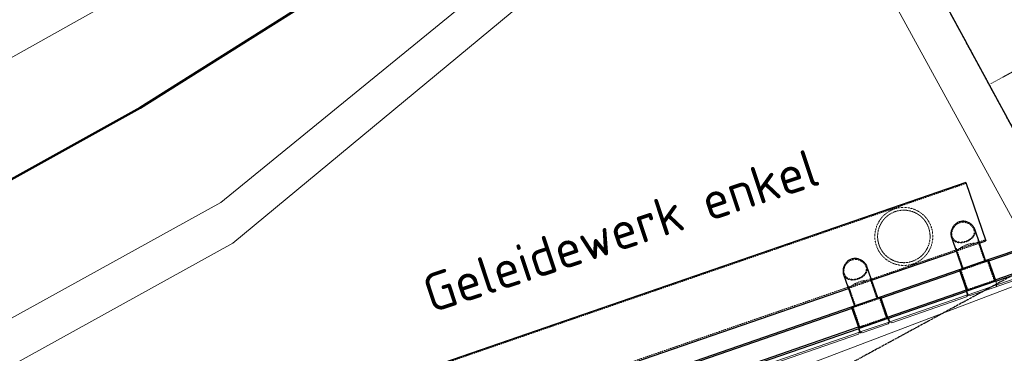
# Model space of a CAD drawing. Header units: millimetres. Extents: x 1069 to 250059, y -65909 to 70891.
# Tile 23 of 109: x 57751 to 70693, y 16946 to 21329. Entities that reach past the tile are written whole.
import ezdxf

# ---------------------------------------------------------------- set-up
doc = ezdxf.new("R2010")
doc.units = ezdxf.units.MM
for name, pattern in [('Grid Line', [22.225, 12.7, -3.175, 3.175, -3.175]), ('Hhidden', [2.5, 1.5, -1]), ('XX-HIDDEN', [4, 2, -2])]:
    doc.linetypes.add(name, pattern=pattern)
for name, color, linetype, lineweight in [('-TC Kabel leiding zeker thema onduidelijk', 1, 'Continuous', 50), ('B-WE-GR-GROENVOORZIENING-GV', 80, 'Continuous', 18), ('B-WE-IE-TERREINAFSCHEIDING_KUNSTMATIG_MUUR-GV', 3, 'Continuous', 18), ('B-WE-KW-KUNSTWERK-GV', 5, 'Continuous', 18), ('B-WE-OG-WATER-GV', 4, 'Continuous', 18), ('B-WE-VH-VERHARDING_BETON-GV', 252, 'Continuous', 18), ('B-WE-VH-VERHARDING_GESLOTEN-GV', 252, 'Continuous', 18), ('iw-bs-remmingwerk', 213, 'Continuous', 18), ('N-CO-BC-BETONVORM-G', 50, 'Continuous', 25), ('N-CO-BC-BETONVORM-G-2', 50, 'XX-HIDDEN', 18), ('N-CO-BC-BETONVORM-GN', 10, 'XX-HIDDEN', 18), ('N-CO-KC-KUNSTSTOFVORM-G', 7, 'Continuous', 13), ('N-CO-SC-STAALVORM-G', 10, 'Continuous', 25), ('X-XX-AL-CONSTRUCTIELIJN-G-4', 7, 'Hhidden', 18), ('X-XX-AL-T25-1', 7, 'Continuous', 13), ('X_XX_AL_STRAMIENLIJN_G-1', 7, 'Grid Line', 25), ('XR-463688-BGT_Blauwverlaat_dwg-1', 240, 'Continuous', 13), ('XR-463688-Blauwverlaat_Remmingswerken_dwg-1', 213, 'Continuous', 18), ('XR-463688-KL-Besturingskabel_Blauwverlaat_dwg-1', 1, 'Continuous', 50)]:
    doc.layers.add(name, color=color, linetype=linetype, lineweight=lineweight)
doc.styles.add('NLCS-ISO_3', font='NLCS-ISO.ttf', dxfattribs={"height": 500})

# ---------------------------------------------------------------- blocks, each defined once
blk = doc.blocks.new('XR-463688-Blauwverlaat_Remmingswerken_dwg-3327467-N_A_P_ Copy 1')
at = {"layer": 'iw-bs-remmingwerk'}
blk.add_line((-11974, 30247), (-20702, 26932), dxfattribs=at)
blk = doc.blocks.new('GM_Tussenpijler - GM_Tussenpijler-3410576-N_A_P_ Copy 1')
at = {"layer": 'N-CO-BC-BETONVORM-G'}
blk.add_line((-18032, 21926), (-16124, 18410), dxfattribs=at)
blk = doc.blocks.new('XR-463688-KL-Besturingskabel_Blauwverlaat_dwg-3412050-N_A_P_ Copy 1')
at = {"layer": '-TC Kabel leiding zeker thema onduidelijk', "flags": 128}
blk.add_lwpolyline([(-7251, 31138), (-2269, 33901), (2126, 36669), (5223, 38794)], dxfattribs=at)
blk = doc.blocks.new('GM_afdekklepje - GM_afdekklepje-3582460-N_A_P_ Copy 1')
at = {"layer": 'N-CO-SC-STAALVORM-G'}
for p, q in [((168, 145), (-168, 145)), ((-195, 118), (-195, -118)), ((195, -118), (195, 118)), ((-168, -145), (168, -145))]:
    blk.add_line(p, q, dxfattribs=at)
for centre, start, end in [((-168, 118), 90, 180), ((168, 118), 360, 90), ((-168, -118), 180, 270), ((168, -118), 270, 360)]:
    blk.add_arc(centre, 27, start, end, dxfattribs=at)
blk = doc.blocks.new('GM_Hakorit_4360 - GM_Hakorit_4360-3589548-N_A_P_ Copy 1')
at = {"layer": 'N-CO-KC-KUNSTSTOFVORM-G'}
for p, q in [((-2040, -50), (-2040, 0)), ((2040, 0), (2040, -50)), ((2040, -50), (-2040, -50)), ((-2040, -50), (-2020, -70)), ((2020, -70), (-2020, -70)), ((2020, -70), (2040, -50))]:
    blk.add_line(p, q, dxfattribs=at)
blk = doc.blocks.new('GM_Hakorit_3820 - GM_Hakorit_3820-3593615-N_A_P_ Copy 1')
at = {"layer": 'N-CO-KC-KUNSTSTOFVORM-G'}
for p, q in [((-200, 0), (-200, -50)), ((200, -50), (200, 0)), ((-200, -50), (200, -50)), ((-180, -70), (-200, -50)), ((180, -70), (-180, -70)), ((200, -50), (180, -70))]:
    blk.add_line(p, q, dxfattribs=at)
blk = doc.blocks.new('GM_Hakorit_2850 - GM_Hakorit_2850-3594086-N_A_P_ Copy 1')
at = {"layer": 'N-CO-KC-KUNSTSTOFVORM-G'}
for p, q in [((-200, 0), (-200, -50)), ((200, -50), (200, 0)), ((-200, -50), (200, -50)), ((-180, -70), (-200, -50)), ((180, -70), (-180, -70)), ((200, -50), (180, -70))]:
    blk.add_line(p, q, dxfattribs=at)
blk = doc.blocks.new('GM_Hakorit_1240 - GM_Hakorit_1240-3595698-N_A_P_ Copy 1')
at = {"layer": 'N-CO-KC-KUNSTSTOFVORM-G'}
for p, q in [((-540, -50), (-540, 0)), ((540, 0), (540, -50)), ((540, -50), (-540, -50)), ((-540, -50), (-520, -70)), ((520, -70), (-520, -70)), ((520, -70), (540, -50))]:
    blk.add_line(p, q, dxfattribs=at)
blk = doc.blocks.new('GM_Hakorit_1120 - GM_Hakorit_1120-V4-N_A_P_ Copy 1')
at = {"layer": 'N-CO-KC-KUNSTSTOFVORM-G'}
for p, q in [((520, 0), (520, -50)), ((-504, -66), (-500, -70)), ((500, -70), (-500, -70)), ((520, -50), (-490, -50)), ((500, -70), (520, -50))]:
    blk.add_line(p, q, dxfattribs=at)
blk = doc.blocks.new('GM_Bouten_Moeren_Zeskant - M16-3610774-N_A_P_ Copy 1')
at = {"layer": 'N-CO-SC-STAALVORM-G'}
for p, q in [((-18942, 17214), (-18942, 17214)), ((-18942, 17214), (-18942, 17214)), ((-18926, 17214), (-18926, 17214)), ((-18926, 17214), (-18926, 17214))]:
    blk.add_line(p, q, dxfattribs=at)
blk = doc.blocks.new('GM_Bouten_Moeren_Zeskant - M16-V6-N_A_P_ Copy 1')
at = {"layer": 'N-CO-SC-STAALVORM-G'}
for p, q in [((-18949, 17235), (-18949, 17232)), ((-18949, 17235), (-18942, 17235)), ((-18946, 17232), (-18949, 17232)), ((-18946, 17232), (-18945, 17232)), ((-18946, 17232), (-18946, 17219)), ((-18934, 17219), (-18946, 17219)), ((-18939, 17232), (-18945, 17232)), ((-18942, 17242), (-18942, 17232)), ((-18940, 17235), (-18942, 17235)), ((-18942, 17219), (-18942, 17214)), ((-18942, 17214), (-18942, 17214)), ((-18926, 17214), (-18942, 17214)), ((-18934, 17225), (-18934, 17219)), ((-18922, 17219), (-18934, 17219)), ((-18926, 17214), (-18926, 17219)), ((-18926, 17214), (-18926, 17214))]:
    blk.add_line(p, q, dxfattribs=at)
blk = doc.blocks.new('GM_Bouten_Moeren_Zeskant - M16-V7-N_A_P_ Copy 1')
at = {"layer": 'N-CO-SC-STAALVORM-G'}
for p, q in [((-18575, 17404), (-18567, 17404)), ((-18567, 17381), (-18567, 17404)), ((-18567, 17404), (-18567, 17404)), ((-18563, 17343), (-18565, 17343)), ((-18563, 17348), (-18563, 17343)), ((-18567, 17338), (-18567, 17338)), ((-18567, 17338), (-18567, 17338))]:
    blk.add_line(p, q, dxfattribs=at)
blk = doc.blocks.new('GM_Bouten_Moeren_Zeskant - M16-V8-N_A_P_ Copy 1')
at = {"layer": 'N-CO-SC-STAALVORM-G'}
for p, q in [((-18567, 17404), (-18567, 17404)), ((-18567, 17404), (-18567, 17404)), ((-18567, 17338), (-18567, 17338)), ((-18567, 17338), (-18567, 17338))]:
    blk.add_line(p, q, dxfattribs=at)
blk = doc.blocks.new('GM_Bouten_Moeren_Zeskant - M16-V9-N_A_P_ Copy 1')
at = {"layer": 'N-CO-SC-STAALVORM-G'}
blk.add_line((-17527, 17697), (-17527, 17697), dxfattribs=at)
blk.add_line((-17527, 17697), (-17527, 17697), dxfattribs=at)
blk = doc.blocks.new('GM_Bouten_Moeren_Zeskant - M16-V10-N_A_P_ Copy 1')
at = {"layer": 'N-CO-SC-STAALVORM-G'}
for p, q in [((-17543, 17759), (-17543, 17755)), ((-17527, 17715), (-17527, 17740)), ((-17527, 17697), (-17535, 17697)), ((-17523, 17702), (-17533, 17702)), ((-17530, 17718), (-17531, 17718)), ((-17530, 17718), (-17520, 17718)), ((-17529, 17715), (-17528, 17715)), ((-17520, 17715), (-17528, 17715)), ((-17527, 17697), (-17527, 17702)), ((-17527, 17697), (-17527, 17697)), ((-17523, 17715), (-17523, 17702)), ((-17520, 17715), (-17520, 17718))]:
    blk.add_line(p, q, dxfattribs=at)
blk = doc.blocks.new('NLI_Balk_Buis - ø813_14_2-V83-N_A_P_ Copy 1')
at = {"layer": 'N-CO-BC-BETONVORM-GN'}
for p, q in [((4000, 392), (-4000, 392)), ((-3912, -392), (-4000, -392)), ((-3588, -392), (-3912, -392)), ((-3912, -407), (-3588, -407)), ((-2412, -392), (-3588, -392)), ((-2088, -392), (-2412, -392)), ((-2412, -407), (-2088, -407)), ((2088, -392), (-2088, -392)), ((2412, -392), (2088, -392)), ((2088, -407), (2412, -407)), ((3588, -392), (2412, -392)), ((3912, -392), (3588, -392)), ((3588, -407), (3912, -407)), ((4000, -392), (3912, -392))]:
    blk.add_line(p, q, dxfattribs=at)
at = {"layer": 'N-CO-SC-STAALVORM-G'}
for p, q in [((4000, 406), (-4000, 406)), ((-4000, -407), (-4000, 406)), ((4000, 406), (4000, -407)), ((-4000, -407), (-3912, -407)), ((-3588, -407), (-2412, -407)), ((-2088, -407), (2088, -407)), ((2412, -407), (3588, -407)), ((3912, -407), (4000, -407))]:
    blk.add_line(p, q, dxfattribs=at)
blk = doc.blocks.new('NLI_Balk_Buis - ø323_9_12_5-3581718-N_A_P_ Copy 1')
at = {"layer": 'N-CO-BC-BETONVORM-GN'}
for p, q in [((250, 149), (-27, 149)), ((250, -149), (-27, -149))]:
    blk.add_line(p, q, dxfattribs=at)
blk = doc.blocks.new('XR-463688-BGT_Blauwverlaat_dwg-3328323-N_A_P_ Copy 1')
at = {"layer": 'B-WE-GR-GROENVOORZIENING-GV', "flags": 128}
for points in [[(9296, -220352), (31290, -208070), (52587, -196311), (58731, -191302), (60312, -190386), (61062, -189982), (74285, -182866), (77155, -181321), (77323, -181590), (84639, -177646), (99481, -169709), (115226, -161174), (123282, -157800), (135057, -151774), (148245, -144761), (149003, -144346)], [(141505, -144346), (127704, -151983), (112142, -160491), (93506, -170499), (76851, -179602), (73465, -181449), (71650, -182439), (60315, -188624), (57978, -189899), (54047, -192044), (42967, -198251)]]:
    blk.add_lwpolyline(points, dxfattribs=at)
at = {"layer": 'B-WE-IE-TERREINAFSCHEIDING_KUNSTMATIG_MUUR-GV', "flags": 128}
blk.add_lwpolyline([(9296, -221034), (10603, -220302), (25774, -211775), (40679, -203514), (52745, -196843), (58941, -191713), (74424, -183436), (77456, -181803), (77323, -181590), (77155, -181321), (74285, -182866), (61062, -189982), (60312, -190386), (58731, -191302), (52587, -196311), (31290, -208070), (9296, -220352)], dxfattribs=at)
at = {"layer": 'B-WE-KW-KUNSTWERK-GV', "flags": 128}
blk.add_lwpolyline([(50902, -173597), (55506, -181979), (60127, -190389), (60362, -190818), (61715, -193281), (61340, -193509), (63189, -196883)], dxfattribs=at)
at = {"layer": 'B-WE-OG-WATER-GV', "flags": 128}
blk.add_lwpolyline([(149524, -144346), (148364, -144981), (135174, -151996), (123386, -158027), (115334, -161400), (99598, -169929), (84758, -177867), (77456, -181803), (74424, -183436), (58941, -191713), (52745, -196843), (40679, -203514), (25774, -211775), (10603, -220302), (9296, -221034)], dxfattribs=at)
at = {"layer": 'B-WE-VH-VERHARDING_BETON-GV', "flags": 128}
blk.add_lwpolyline([(51193, -173434), (50902, -173597), (55506, -181979), (60127, -190389), (60362, -190818), (61715, -193281), (61340, -193509), (63189, -196883)], dxfattribs=at)
at = {"layer": 'B-WE-VH-VERHARDING_GESLOTEN-GV', "flags": 128}
blk.add_lwpolyline([(132646, -144346), (119508, -151491), (58296, -184954), (50840, -188784), (41180, -194255), (36968, -196470), (39059, -200248), (42940, -198265), (42967, -198251), (54047, -192044), (57978, -189899), (60315, -188624), (71650, -182439), (73465, -181449), (76851, -179602), (93506, -170499), (112142, -160491), (127704, -151983), (141505, -144346)], dxfattribs=at)

msp = doc.modelspace()

# ---------------------------------------------------------------- linework, layer by layer
at = {"layer": 'N-CO-BC-BETONVORM-GN'}
for p, q in [((70472.5, 18156.4), (70124.6, 18036.4)), ((70559.9, 17903.1), (70472.5, 18156.4)), ((70124.6, 18036.4), (70212, 17783.1)), ((70212, 17783.1), (70559.9, 17903.1)), ((69054.5, 17667.3), (68706.6, 17547.3)), ((69141.9, 17413.9), (69054.5, 17667.3)), ((68706.6, 17547.3), (68794, 17293.9)), ((68794, 17293.9), (69141.9, 17413.9))]:
    msp.add_line(p, q, dxfattribs=at)
for radius, start, end in [(345, 114.6578, 124.57159), (381, 118.66085, 119.03328), (345, 103.8723, 114.19456), (381, 108.57736, 109.48912), (345, 93.49496, 103.4081), (381, 99.03328, 99.40572), (345, 83.12703, 92.57045), (345, 72.38101, 82.00569), (345, 61.74784, 71.76372), (381, 68.72245, 69.03328), (345, 51.41968, 60.82369), (381, 149.03328, 149.34412), (345, 146.30282, 156.31869), (345, 136.06087, 145.6856), (345, 125.49615, 134.93955), (345, 40.8467, 50.2283), (345, 30.08516, 39.82358), (381, 39.03328, 39.4581), (345, 19.20483, 29.41537), (381, 169.03328, 169.4041), (345, 167.83832, 177.21979), (345, 157.24291, 166.64688), (345, 8.6512, 18.86174), (345, 358.24298, 7.98141), (381, 8.74823, 9.03328), (381, 178.60846, 179.3726), (381, 188.74816, 189.03328), (345, 178.24309, 187.98105), (345, 188.65141, 198.86177), (345, 337.24288, 346.64689), (345, 347.83827, 357.21987), (381, 349.03328, 349.40405), (381, 358.60847, 359.37254), (345, 199.2048, 209.41515), (345, 210.08552, 219.82348), (345, 220.84678, 230.22825), (345, 316.06088, 325.68556), (345, 326.30285, 336.31873), (381, 329.03328, 329.34412), (381, 219.03328, 219.45811), (345, 231.41969, 240.82366), (345, 241.74787, 251.76375), (381, 248.72244, 249.03328), (345, 252.38097, 262.0057), (345, 263.12702, 272.57042), (345, 273.49498, 283.40877), (345, 283.87201, 294.19427), (381, 288.57745, 289.48921), (345, 294.65847, 304.57161), (381, 298.66085, 299.03328), (345, 305.49612, 314.93954), (381, 279.03328, 279.40572)]:
    msp.add_arc((69372.3, 18481.4), radius, start, end, dxfattribs=at)
for points, knots in [([(69012.2, 18357.2), (69008.8, 18367), (69002.9, 18386.7), (68994.3, 18426.9), (68989.8, 18477.2), (68993.8, 18535.6), (69005.8, 18590.2), (69024.8, 18640.5), (69049.7, 18686.2), (69074.8, 18720.4), (69097.4, 18745.6), (69115.7, 18763.5), (69132.2, 18777.4), (69144.4, 18786.8), (69151.6, 18792), (69157.1, 18795.8), (69162.7, 18799.6), (69168.5, 18803.3), (69174.4, 18807), (69180.4, 18810.6), (69186.5, 18814.1), (69192.8, 18817.5), (69199.3, 18820.9), (69205.9, 18824.2), (69212.6, 18827.4), (69219.5, 18830.5), (69226.5, 18833.4), (69233.6, 18836.3), (69240.8, 18839), (69248.1, 18841.6), (69255.5, 18844.1), (69262.8, 18846.4), (69270.1, 18848.5), (69277.5, 18850.5), (69284.8, 18852.3), (69292.1, 18853.9), (69299.3, 18855.4), (69306.4, 18856.7), (69313.5, 18857.9), (69320.5, 18858.9), (69327.5, 18859.8), (69334.4, 18860.6), (69341.2, 18861.2), (69348, 18861.7), (69354.7, 18862), (69363.5, 18862.4), (69378.9, 18862.6), (69400.5, 18861.7), (69425.9, 18858.9), (69450.9, 18854.5), (69475.6, 18848.5), (69500, 18840.7), (69524, 18831.3), (69547.7, 18820), (69570.9, 18807), (69593.5, 18792.1), (69615.4, 18775.3), (69636.5, 18756.5), (69656.6, 18735.7), (69675.3, 18713.1), (69692.6, 18688.5), (69708.1, 18662.3), (69721.6, 18634.7), (69729.1, 18615.5), (69732.5, 18605.7)], [0, 0, 0, 0, 0.0232558, 0.0465116, 0.0930233, 0.1395349, 0.1860465, 0.2325581, 0.2790698, 0.3255814, 0.3488372, 0.372093, 0.3953488, 0.4069767, 0.4127907, 0.4186047, 0.4244186, 0.4302326, 0.4360465, 0.4418605, 0.4476744, 0.4534884, 0.4593023, 0.4651163, 0.4709302, 0.4767442, 0.4825581, 0.4883721, 0.494186, 0.5, 0.505814, 0.5116279, 0.5174419, 0.5232558, 0.5290698, 0.5348837, 0.5406977, 0.5465116, 0.5523256, 0.5581395, 0.5639535, 0.5697674, 0.5755814, 0.5813953, 0.5872093, 0.5930233, 0.6046512, 0.627907, 0.6511628, 0.6744186, 0.6976744, 0.7209302, 0.744186, 0.7674419, 0.7906977, 0.8139535, 0.8372093, 0.8604651, 0.8837209, 0.9069767, 0.9302326, 0.9534884, 0.9767442, 1, 1, 1, 1]), ([(69698.5, 18593.9), (69695.1, 18603.6), (69687.6, 18622.6), (69669.4, 18658.9), (69641.2, 18700.3), (69600.8, 18742), (69555.9, 18775.3), (69507.7, 18800.3), (69465.4, 18814.5), (69430.3, 18821.9), (69403.4, 18825.4), (69380.4, 18826.6), (69361.7, 18826.4), (69347.4, 18825.6), (69333, 18824.3), (69318.5, 18822.3), (69303.8, 18819.7), (69289.1, 18816.4), (69274.4, 18812.3), (69259.8, 18807.7), (69245.4, 18802.4), (69231.4, 18796.5), (69217.8, 18790), (69204.6, 18783), (69191.9, 18775.6), (69179.7, 18767.8), (69168.1, 18759.6), (69153.2, 18748.2), (69135.8, 18733.1), (69116.8, 18713.7), (69093.8, 18686.3), (69069.2, 18649), (69046.7, 18599.6), (69031.8, 18545.7), (69025.7, 18488), (69029, 18438), (69037.1, 18398.1), (69042.9, 18378.6), (69046.2, 18368.9)], [0, 0, 0, 0, 0.0263158, 0.0526316, 0.1052632, 0.1578947, 0.2105263, 0.2631579, 0.3157895, 0.3421053, 0.3684211, 0.3947368, 0.4078947, 0.4210526, 0.4342105, 0.4473684, 0.4605263, 0.4736842, 0.4868421, 0.5, 0.5131579, 0.5263158, 0.5394737, 0.5526316, 0.5657895, 0.5789474, 0.5921053, 0.6052632, 0.6315789, 0.6578947, 0.6842105, 0.7368421, 0.7894737, 0.8421053, 0.8947368, 0.9473684, 0.9736842, 1, 1, 1, 1]), ([(70292.1, 18573.4), (70288.1, 18584.9), (70279, 18601.8), (70261.4, 18621.8), (70246, 18635.2), (70228.5, 18646.6), (70209.5, 18655.8), (70189.2, 18662.5), (70168.1, 18666.4), (70146.6, 18667.3), (70125.2, 18665), (70104.3, 18659.6), (70077.8, 18648.1), (70054.5, 18630.9), (70035.6, 18609.5), (70023.7, 18591.7), (70014.4, 18572.8), (70007.8, 18553), (70003.8, 18532.9), (70002.7, 18513), (70004.5, 18493.8), (70007.5, 18481.7), (70009.5, 18475.9)], [0, 0, 0, 0, 0.0909091, 0.1363636, 0.1818182, 0.2272727, 0.2727273, 0.3181818, 0.3636364, 0.4090909, 0.4545455, 0.5, 0.5454545, 0.6363636, 0.6818182, 0.7272727, 0.7727273, 0.8181818, 0.8636364, 0.9090909, 0.9545455, 1, 1, 1, 1]), ([(69732.5, 18605.7), (69735.9, 18595.9), (69741.8, 18576.2), (69750.4, 18536), (69754.9, 18485.6), (69750.9, 18427.3), (69738.9, 18372.7), (69719.9, 18322.4), (69695, 18276.7), (69669.9, 18242.4), (69647.3, 18217.2), (69629, 18199.4), (69612.5, 18185.4), (69600.3, 18176.1), (69593.1, 18170.9), (69587.6, 18167), (69581.9, 18163.3), (69576.2, 18159.5), (69570.3, 18155.9), (69564.3, 18152.3), (69558.1, 18148.8), (69551.8, 18145.3), (69545.4, 18142), (69538.8, 18138.7), (69532.1, 18135.5), (69525.2, 18132.4), (69518.2, 18129.4), (69511.1, 18126.6), (69503.9, 18123.9), (69496.6, 18121.2), (69489.2, 18118.8), (69481.9, 18116.5), (69474.6, 18114.4), (69467.2, 18112.4), (69459.9, 18110.6), (69452.6, 18109), (69445.4, 18107.5), (69438.3, 18106.2), (69431.2, 18105), (69424.1, 18104), (69417.2, 18103.1), (69410.3, 18102.3), (69403.5, 18101.7), (69396.7, 18101.2), (69390, 18100.8), (69381.2, 18100.5), (69365.8, 18100.3), (69344.2, 18101.2), (69318.8, 18103.9), (69293.8, 18108.3), (69269.1, 18114.4), (69244.7, 18122.1), (69220.7, 18131.6), (69197, 18142.8), (69173.8, 18155.9), (69151.2, 18170.8), (69129.3, 18187.6), (69108.2, 18206.4), (69088.1, 18227.1), (69069.4, 18249.8), (69052.1, 18274.3), (69036.6, 18300.5), (69023.1, 18328.2), (69015.5, 18347.4), (69012.2, 18357.2)], [0, 0, 0, 0, 0.0232558, 0.0465116, 0.0930233, 0.1395349, 0.1860465, 0.2325581, 0.2790698, 0.3255814, 0.3488372, 0.372093, 0.3953488, 0.4069767, 0.4127907, 0.4186047, 0.4244186, 0.4302326, 0.4360465, 0.4418605, 0.4476744, 0.4534884, 0.4593023, 0.4651163, 0.4709302, 0.4767442, 0.4825581, 0.4883721, 0.494186, 0.5, 0.505814, 0.5116279, 0.5174419, 0.5232558, 0.5290698, 0.5348837, 0.5406977, 0.5465116, 0.5523256, 0.5581395, 0.5639535, 0.5697674, 0.5755814, 0.5813953, 0.5872093, 0.5930233, 0.6046512, 0.627907, 0.6511628, 0.6744186, 0.6976744, 0.7209302, 0.744186, 0.7674419, 0.7906977, 0.8139535, 0.8372093, 0.8604651, 0.8837209, 0.9069767, 0.9302326, 0.9534884, 0.9767442, 1, 1, 1, 1]), ([(69046.2, 18368.9), (69049.5, 18359.3), (69057, 18340.3), (69075.3, 18304), (69103.5, 18262.6), (69143.8, 18220.9), (69188.8, 18187.6), (69237, 18162.6), (69279.3, 18148.4), (69314.4, 18141), (69341.3, 18137.5), (69364.3, 18136.3), (69383, 18136.5), (69397.2, 18137.2), (69411.7, 18138.6), (69426.2, 18140.6), (69440.9, 18143.2), (69455.6, 18146.5), (69470.3, 18150.5), (69484.9, 18155.2), (69499.2, 18160.5), (69513.3, 18166.4), (69526.9, 18172.9), (69540.1, 18179.9), (69552.8, 18187.3), (69565, 18195.1), (69576.6, 18203.3), (69591.5, 18214.7), (69608.9, 18229.8), (69627.9, 18249.2), (69650.9, 18276.6), (69675.5, 18313.8), (69698, 18363.3), (69712.9, 18417.2), (69719, 18474.9), (69715.6, 18524.9), (69707.6, 18564.7), (69701.8, 18584.3), (69698.5, 18593.9)], [0, 0, 0, 0, 0.0263158, 0.0526316, 0.1052632, 0.1578947, 0.2105263, 0.2631579, 0.3157895, 0.3421053, 0.3684211, 0.3947368, 0.4078947, 0.4210526, 0.4342105, 0.4473684, 0.4605263, 0.4736842, 0.4868421, 0.5, 0.5131579, 0.5263158, 0.5394737, 0.5526316, 0.5657895, 0.5789474, 0.5921053, 0.6052632, 0.6315789, 0.6578947, 0.6842105, 0.7368421, 0.7894737, 0.8421053, 0.8947368, 0.9473684, 0.9736842, 1, 1, 1, 1]), ([(70303.9, 18577.4), (70308.1, 18565.4), (70311.1, 18547.1), (70308.7, 18523.2), (70303.9, 18505.9), (70296.1, 18489.5), (70285.6, 18473.9), (70272.6, 18459.5), (70257.3, 18446.2), (70240, 18434.2), (70221, 18423.5), (70200.7, 18414.5), (70179.5, 18407.2), (70157.9, 18401.8), (70136.4, 18398.4), (70115.3, 18397.2), (70095.1, 18398.3), (70076, 18401.6), (70058.1, 18407.4), (70041.8, 18415.5), (70025, 18427.9), (70009.1, 18446), (70000.8, 18462.8), (69997.7, 18471.8)], [0, 0, 0, 0, 0.0869565, 0.1304348, 0.173913, 0.2173913, 0.2608696, 0.3043478, 0.3478261, 0.3913043, 0.4347826, 0.4782609, 0.5217391, 0.5652174, 0.6086957, 0.6521739, 0.6956522, 0.7391304, 0.7826087, 0.826087, 0.8695652, 0.9347826, 1, 1, 1, 1]), ([(70009.5, 18475.9), (70013.5, 18464.3), (70022.3, 18448.6), (70038.6, 18432.1), (70052.9, 18422.1), (70069, 18414.5), (70086.7, 18409.3), (70105.6, 18406.6), (70125.5, 18406.1), (70146, 18408), (70166.9, 18412), (70187.6, 18418.1), (70214.3, 18428.7), (70238.7, 18442.8), (70259.2, 18459.6), (70272.4, 18473.4), (70283.1, 18488.3), (70291.1, 18504.3), (70296.2, 18521), (70298.2, 18538.3), (70297, 18555.9), (70294.1, 18567.6), (70292.1, 18573.4)], [0, 0, 0, 0, 0.0909091, 0.1363636, 0.1818182, 0.2272727, 0.2727273, 0.3181818, 0.3636364, 0.4090909, 0.4545455, 0.5, 0.5454545, 0.6363636, 0.6818182, 0.7272727, 0.7727273, 0.8181818, 0.8636364, 0.9090909, 0.9545455, 1, 1, 1, 1]), ([(70367, 18394.6), (70367, 18394.6), (70363.6, 18394.7), (70352.9, 18395.1), (70342.1, 18395.2), (70328.6, 18395.1), (70313, 18394.6), (70295.4, 18393.3), (70276.3, 18391.1), (70256, 18387.8), (70234.9, 18383.2), (70213.5, 18377.3), (70192.3, 18370), (70171.8, 18361.5), (70152.4, 18352.1), (70134.3, 18342.2), (70117.9, 18332.1), (70103.3, 18322.2), (70090.7, 18313), (70080, 18304.8), (70070.2, 18296.9), (70062.7, 18290.6), (70060.8, 18288.9), (70060.8, 18288.9)], [0, 0, 0, 0, 0.0869565, 0.1304348, 0.173913, 0.2173913, 0.2608696, 0.3043478, 0.3478261, 0.3913043, 0.4347826, 0.4782609, 0.5217391, 0.5652174, 0.6086957, 0.6521739, 0.6956522, 0.7391304, 0.7826087, 0.826087, 0.8695652, 0.9347826, 1, 1, 1, 1]), ([(68874.1, 18084.2), (68870.1, 18095.8), (68861, 18112.6), (68843.4, 18132.6), (68828, 18146), (68810.5, 18157.4), (68791.5, 18166.6), (68771.2, 18173.3), (68750.1, 18177.2), (68728.6, 18178.1), (68707.2, 18175.9), (68686.3, 18170.4), (68659.8, 18159), (68636.5, 18141.7), (68617.6, 18120.3), (68605.8, 18102.6), (68596.4, 18083.6), (68589.8, 18063.8), (68585.8, 18043.8), (68584.7, 18023.8), (68586.5, 18004.6), (68589.5, 17992.5), (68591.5, 17986.7)], [0, 0, 0, 0, 0.0909091, 0.1363636, 0.1818182, 0.2272727, 0.2727273, 0.3181818, 0.3636364, 0.4090909, 0.4545455, 0.5, 0.5454545, 0.6363636, 0.6818182, 0.7272727, 0.7727273, 0.8181818, 0.8636364, 0.9090909, 0.9545455, 1, 1, 1, 1]), ([(68885.9, 18088.3), (68890.1, 18076.3), (68893.1, 18057.9), (68890.7, 18034), (68885.9, 18016.8), (68878.1, 18000.3), (68867.6, 17984.8), (68854.6, 17970.3), (68839.3, 17957), (68822, 17945), (68803, 17934.4), (68782.7, 17925.3), (68761.5, 17918), (68739.9, 17912.6), (68718.4, 17909.2), (68697.4, 17908), (68677.1, 17909.1), (68658, 17912.4), (68640.1, 17918.2), (68623.8, 17926.4), (68607, 17938.7), (68591.1, 17956.9), (68582.8, 17973.6), (68579.7, 17982.6)], [0, 0, 0, 0, 0.0869565, 0.1304348, 0.173913, 0.2173913, 0.2608696, 0.3043478, 0.3478261, 0.3913043, 0.4347826, 0.4782609, 0.5217391, 0.5652174, 0.6086957, 0.6521739, 0.6956522, 0.7391304, 0.7826087, 0.826087, 0.8695652, 0.9347826, 1, 1, 1, 1]), ([(68591.5, 17986.7), (68595.5, 17975.2), (68604.3, 17959.4), (68620.6, 17942.9), (68634.9, 17932.9), (68651, 17925.3), (68668.7, 17920.1), (68687.6, 17917.4), (68707.5, 17917), (68728, 17918.8), (68748.9, 17922.8), (68769.6, 17928.9), (68796.3, 17939.5), (68820.7, 17953.6), (68841.2, 17970.4), (68854.4, 17984.2), (68865.1, 17999.2), (68873.1, 18015.1), (68878.2, 18031.8), (68880.2, 18049.1), (68879, 18066.7), (68876.1, 18078.4), (68874.1, 18084.2)], [0, 0, 0, 0, 0.0909091, 0.1363636, 0.1818182, 0.2272727, 0.2727273, 0.3181818, 0.3636364, 0.4090909, 0.4545455, 0.5, 0.5454545, 0.6363636, 0.6818182, 0.7272727, 0.7727273, 0.8181818, 0.8636364, 0.9090909, 0.9545455, 1, 1, 1, 1]), ([(68949, 17905.4), (68949, 17905.4), (68945.6, 17905.6), (68934.9, 17905.9), (68924.1, 17906.1), (68910.6, 17906), (68895, 17905.4), (68877.4, 17904.1), (68858.3, 17902), (68838, 17898.7), (68816.9, 17894.1), (68795.5, 17888.1), (68774.3, 17880.8), (68753.8, 17872.3), (68734.4, 17862.9), (68716.3, 17853), (68699.9, 17842.9), (68685.3, 17833.1), (68672.7, 17823.9), (68662, 17815.7), (68652.2, 17807.7), (68644.7, 17801.4), (68642.8, 17799.8), (68642.8, 17799.8)], [0, 0, 0, 0, 0.0869565, 0.1304348, 0.173913, 0.2173913, 0.2608696, 0.3043478, 0.3478261, 0.3913043, 0.4347826, 0.4782609, 0.5217391, 0.5652174, 0.6086957, 0.6521739, 0.6956522, 0.7391304, 0.7826087, 0.826087, 0.8695652, 0.9347826, 1, 1, 1, 1])]:
    msp.add_open_spline(points, degree=3, knots=knots, dxfattribs=at)
for points in [[(70046.9, 18640), (70046.8, 18639.9), (70046.6, 18639.8), (70046.5, 18639.7)], [(70162, 18679.5), (70161.8, 18679.5), (70161.6, 18679.5), (70161.5, 18679.6)], [(70258.7, 18640.3), (70258, 18640.9), (70257.2, 18641.5), (70256.5, 18642.1)], [(69995.2, 18552), (69995, 18551), (69994.8, 18550.1), (69994.6, 18549.1)], [(70300.3, 18586.6), (70300.1, 18587), (70299.9, 18587.5), (70299.7, 18587.9)], [(69994.5, 18482.7), (69994.8, 18481.6), (69995.1, 18480.5), (69995.4, 18479.4)], [(68628.9, 18150.9), (68628.8, 18150.7), (68628.7, 18150.6), (68628.5, 18150.5)], [(68744, 18190.3), (68743.8, 18190.4), (68743.7, 18190.4), (68743.5, 18190.4)], [(68840.7, 18151.1), (68840, 18151.7), (68839.2, 18152.3), (68838.5, 18152.9)], [(68577.2, 18062.8), (68577, 18061.8), (68576.8, 18060.9), (68576.6, 18059.9)], [(68576.6, 17993.5), (68576.7, 17993), (68576.8, 17992.5), (68576.9, 17992)], [(68882.3, 18097.4), (68882.1, 18097.9), (68881.9, 18098.3), (68881.7, 18098.8)]]:
    msp.add_open_spline(points, degree=3, dxfattribs=at)
at = {"layer": 'N-CO-SC-STAALVORM-G'}
for p, q in [((70446.4, 18164.4), (70303.9, 18577.4)), ((70482.4, 18176.8), (71475, 18519.2)), ((69997.7, 18471.8), (70140.2, 18058.7)), ((70488.6, 18158.8), (71481.2, 18501.2)), ((70574, 17911.1), (71566.6, 18253.6)), ((70104.3, 18046.3), (70482.4, 18176.8)), ((70482.4, 18176.8), (70580.2, 17893.2)), ((70488.6, 18158.8), (70482.4, 18176.8)), ((70580.2, 17893.2), (71572.8, 18235.6)), ((69028.4, 17675.2), (68885.9, 18088.3)), ((69064.4, 17687.6), (70104.3, 18046.3)), ((69070.6, 17669.6), (70110.4, 18028.4)), ((70202.1, 17762.7), (70104.3, 18046.3)), ((70104.3, 18046.3), (70110.4, 18028.4)), ((68579.7, 17982.6), (68722.2, 17569.6)), ((70580.2, 17893.2), (70202.1, 17762.7)), ((70580.2, 17893.2), (70574, 17911.1)), ((69156, 17422), (70195.9, 17780.7)), ((69162.2, 17404), (70202.1, 17762.7)), ((70195.9, 17780.7), (70202.1, 17762.7)), ((68686.3, 17557.2), (69064.4, 17687.6)), ((69064.4, 17687.6), (69162.2, 17404)), ((69070.6, 17669.6), (69064.4, 17687.6)), ((64810.4, 16220.1), (68686.3, 17557.2)), ((64816.6, 16202.1), (68692.5, 17539.2)), ((68686.3, 17557.2), (68692.5, 17539.2)), ((68784.1, 17273.6), (68686.3, 17557.2)), ((69162.2, 17404), (68784.1, 17273.6)), ((69162.2, 17404), (69156, 17422)), ((64902, 15954.4), (68777.9, 17291.5)), ((64908.2, 15936.5), (68784.1, 17273.6)), ((68777.9, 17291.5), (68784.1, 17273.6))]:
    msp.add_line(p, q, dxfattribs=at)
for points, knots in [([(70046.5, 18639.6), (70042.7, 18636.2), (70033.9, 18627.3), (70021.5, 18611.7), (70010, 18592.8), (70001.1, 18572.7), (69996.9, 18558.9), (69995.2, 18552)], [0.62237835, 0.62237835, 0.62237835, 0.62237835, 0.65217391, 0.69565217, 0.73913043, 0.7826087, 0.82608696, 0.82608696, 0.82608696, 0.82608696]), ([(70161.4, 18679.6), (70159.3, 18679.7), (70149.7, 18680.2), (70132.7, 18679.6), (70110.6, 18675.5), (70089.4, 18668.2), (70069.6, 18657.8), (70055.7, 18647.8), (70048.5, 18641.5), (70046.9, 18640.1)], [0.37882734, 0.37882734, 0.37882734, 0.37882734, 0.39130435, 0.43478261, 0.47826087, 0.52173913, 0.56521739, 0.60869565, 0.62116748, 0.62116748, 0.62116748, 0.62116748]), ([(70256.5, 18642.1), (70250.9, 18646.5), (70239, 18654.8), (70219.7, 18665.1), (70198.9, 18673), (70179.6, 18677.6), (70167.1, 18679.1), (70162, 18679.5)], [0.17391304, 0.17391304, 0.17391304, 0.17391304, 0.2173913, 0.26086957, 0.30434783, 0.34782609, 0.37761625, 0.37761625, 0.37761625, 0.37761625]), ([(70299.7, 18588), (70295.9, 18596.3), (70287.8, 18610.1), (70273.2, 18627.4), (70263.5, 18636.3), (70258.8, 18640.2)], [0.02562606, 0.02562606, 0.02562606, 0.02562606, 0.08695652, 0.13043478, 0.16786676, 0.16786676, 0.16786676, 0.16786676]), ([(69994.6, 18549.1), (69993.2, 18543.1), (69990.6, 18526.6), (69990.5, 18504.1), (69993.1, 18488.4), (69994.5, 18482.7)], [0.83212404, 0.83212404, 0.83212404, 0.83212404, 0.86956522, 0.93478261, 0.97437203, 0.97437203, 0.97437203, 0.97437203]), ([(68628.5, 18150.5), (68624.7, 18147), (68615.9, 18138.2), (68603.5, 18122.5), (68592, 18103.6), (68583.1, 18083.5), (68578.9, 18069.7), (68577.2, 18062.8)], [0.62237835, 0.62237835, 0.62237835, 0.62237835, 0.65217391, 0.69565217, 0.73913043, 0.7826087, 0.82608696, 0.82608696, 0.82608696, 0.82608696]), ([(68743.4, 18190.4), (68741.3, 18190.5), (68731.7, 18191), (68714.7, 18190.4), (68692.6, 18186.3), (68671.4, 18179), (68651.6, 18168.6), (68637.7, 18158.6), (68630.5, 18152.3), (68628.9, 18150.9)], [0.37882734, 0.37882734, 0.37882734, 0.37882734, 0.39130435, 0.43478261, 0.47826087, 0.52173913, 0.56521739, 0.60869565, 0.62116748, 0.62116748, 0.62116748, 0.62116748]), ([(68838.5, 18152.9), (68832.9, 18157.4), (68821.1, 18165.6), (68801.7, 18175.9), (68781, 18183.8), (68761.6, 18188.4), (68749.1, 18190), (68744.1, 18190.3)], [0.17391304, 0.17391304, 0.17391304, 0.17391304, 0.2173913, 0.26086957, 0.30434783, 0.34782609, 0.37761625, 0.37761625, 0.37761625, 0.37761625]), ([(68881.7, 18098.8), (68877.9, 18107.1), (68869.8, 18121), (68855.2, 18138.2), (68845.5, 18147.1), (68840.8, 18151)], [0.02562606, 0.02562606, 0.02562606, 0.02562606, 0.08695652, 0.13043478, 0.16786676, 0.16786676, 0.16786676, 0.16786676]), ([(68576.6, 18059.9), (68575.3, 18053.9), (68572.6, 18037.4), (68572.5, 18014.9), (68575.1, 17999.3), (68576.5, 17993.5)], [0.83212404, 0.83212404, 0.83212404, 0.83212404, 0.86956522, 0.93478261, 0.97437203, 0.97437203, 0.97437203, 0.97437203])]:
    msp.add_open_spline(points, degree=3, knots=knots, dxfattribs=at)
for points in [[(70303.9, 18577.4), (70302.9, 18580.5), (70301.7, 18583.5), (70300.4, 18586.5)], [(69995.4, 18479.4), (69996.1, 18476.8), (69996.9, 18474.3), (69997.7, 18471.8)], [(68576.9, 17992), (68577.7, 17988.8), (68578.7, 17985.7), (68579.7, 17982.6)], [(68885.9, 18088.3), (68884.9, 18091.3), (68883.7, 18094.3), (68882.4, 18097.4)]]:
    msp.add_open_spline(points, degree=3, dxfattribs=at)
at = {"layer": 'X-XX-AL-CONSTRUCTIELIJN-G-4'}
msp.add_line((71214.1, 20867.5), (70511.1, 20485.8), dxfattribs=at)
at = {"layer": 'X_XX_AL_STRAMIENLIJN_G-1'}
for p, q in [((102099.9, 34960.2), (48525.3, 5876.9)), ((66565.5, 27708.6), (100335.9, -34500.1))]:
    msp.add_line(p, q, dxfattribs=at)

# ---------------------------------------------------------------- block references
at = {"layer": 'N-CO-BC-BETONVORM-G'}
for name in ['GM_Tussenpijler - GM_Tussenpijler-3410576-N_A_P_ Copy 1', 'GM_Bouten_Moeren_Zeskant - M16-V10-N_A_P_ Copy 1', 'GM_Bouten_Moeren_Zeskant - M16-V9-N_A_P_ Copy 1', 'GM_Bouten_Moeren_Zeskant - M16-V9-N_A_P_ Copy 1', 'GM_Bouten_Moeren_Zeskant - M16-V9-N_A_P_ Copy 1', 'GM_Bouten_Moeren_Zeskant - M16-V9-N_A_P_ Copy 1', 'GM_Bouten_Moeren_Zeskant - M16-V9-N_A_P_ Copy 1', 'GM_Bouten_Moeren_Zeskant - M16-V9-N_A_P_ Copy 1', 'GM_Bouten_Moeren_Zeskant - M16-V9-N_A_P_ Copy 1', 'GM_Bouten_Moeren_Zeskant - M16-V9-N_A_P_ Copy 1', 'GM_Bouten_Moeren_Zeskant - M16-V9-N_A_P_ Copy 1', 'GM_Bouten_Moeren_Zeskant - M16-V7-N_A_P_ Copy 1', 'GM_Bouten_Moeren_Zeskant - M16-V8-N_A_P_ Copy 1', 'GM_Bouten_Moeren_Zeskant - M16-V8-N_A_P_ Copy 1', 'GM_Bouten_Moeren_Zeskant - M16-V8-N_A_P_ Copy 1', 'GM_Bouten_Moeren_Zeskant - M16-V8-N_A_P_ Copy 1', 'GM_Bouten_Moeren_Zeskant - M16-V8-N_A_P_ Copy 1', 'GM_Bouten_Moeren_Zeskant - M16-V8-N_A_P_ Copy 1', 'GM_Bouten_Moeren_Zeskant - M16-V8-N_A_P_ Copy 1', 'GM_Bouten_Moeren_Zeskant - M16-V8-N_A_P_ Copy 1', 'GM_Bouten_Moeren_Zeskant - M16-V8-N_A_P_ Copy 1', 'GM_Bouten_Moeren_Zeskant - M16-V6-N_A_P_ Copy 1', 'GM_Bouten_Moeren_Zeskant - M16-3610774-N_A_P_ Copy 1', 'GM_Bouten_Moeren_Zeskant - M16-3610774-N_A_P_ Copy 1', 'GM_Bouten_Moeren_Zeskant - M16-3610774-N_A_P_ Copy 1', 'GM_Bouten_Moeren_Zeskant - M16-3610774-N_A_P_ Copy 1', 'GM_Bouten_Moeren_Zeskant - M16-3610774-N_A_P_ Copy 1', 'GM_Bouten_Moeren_Zeskant - M16-3610774-N_A_P_ Copy 1', 'GM_Bouten_Moeren_Zeskant - M16-3610774-N_A_P_ Copy 1', 'GM_Bouten_Moeren_Zeskant - M16-3610774-N_A_P_ Copy 1', 'GM_Bouten_Moeren_Zeskant - M16-3610774-N_A_P_ Copy 1']:
    msp.add_blockref(name, (87737.1, 0), dxfattribs=at)
at = {"layer": 'N-CO-BC-BETONVORM-G', "rotation": 19.03328416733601}
for name, p in [('GM_afdekklepje - GM_afdekklepje-3582460-N_A_P_ Copy 1', (70342.2, 17969.8)), ('GM_Hakorit_1120 - GM_Hakorit_1120-V4-N_A_P_ Copy 1', (71043.4, 18053)), ('GM_Hakorit_2850 - GM_Hakorit_2850-3594086-N_A_P_ Copy 1', (70391.2, 17828)), ('GM_Hakorit_1240 - GM_Hakorit_1240-3595698-N_A_P_ Copy 1', (69682.2, 17583.4)), ('GM_afdekklepje - GM_afdekklepje-3582460-N_A_P_ Copy 1', (68924.2, 17480.6)), ('GM_Hakorit_3820 - GM_Hakorit_3820-3593615-N_A_P_ Copy 1', (68973.2, 17338.8)), ('GM_Hakorit_4360 - GM_Hakorit_4360-3589548-N_A_P_ Copy 1', (66846.2, 16605))]:
    msp.add_blockref(name, p, dxfattribs=at)
at = {"layer": 'N-CO-BC-BETONVORM-G-2', "rotation": 19.0332841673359}
msp.add_blockref('NLI_Balk_Buis - ø813_14_2-V83-N_A_P_ Copy 1', (66536.4, 17503.1), dxfattribs=at)
at = {"layer": 'N-CO-BC-BETONVORM-GN', "rotation": 289.033284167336}
for p in [(70211.8, 18347.9), (68793.8, 17858.7)]:
    msp.add_blockref('NLI_Balk_Buis - ø323_9_12_5-3581718-N_A_P_ Copy 1', p, dxfattribs=at)
at = {"layer": 'XR-463688-BGT_Blauwverlaat_dwg-1'}
msp.add_blockref('XR-463688-BGT_Blauwverlaat_dwg-3328323-N_A_P_ Copy 1', (7807.6, 215237), dxfattribs=at)
at = {"layer": 'XR-463688-Blauwverlaat_Remmingswerken_dwg-1'}
msp.add_blockref('XR-463688-Blauwverlaat_Remmingswerken_dwg-3327467-N_A_P_ Copy 1', (83020.7, -12330.7), dxfattribs=at)
at = {"layer": 'XR-463688-KL-Besturingskabel_Blauwverlaat_dwg-1'}
msp.add_blockref('XR-463688-KL-Besturingskabel_Blauwverlaat_dwg-3412050-N_A_P_ Copy 1', (61602.6, -13729), dxfattribs=at)

# ---------------------------------------------------------------- texts
at = {"layer": 'X-XX-AL-T25-1', "insert": (63006.4, 17945.9), "char_height": 500, "width": 6750.209, "attachment_point": 1, "rotation": 18.30828, "style": 'NLCS-ISO_3'}
msp.add_mtext('Geleidewerk enkel', dxfattribs=at)

doc.saveas('drawing.dxf')
